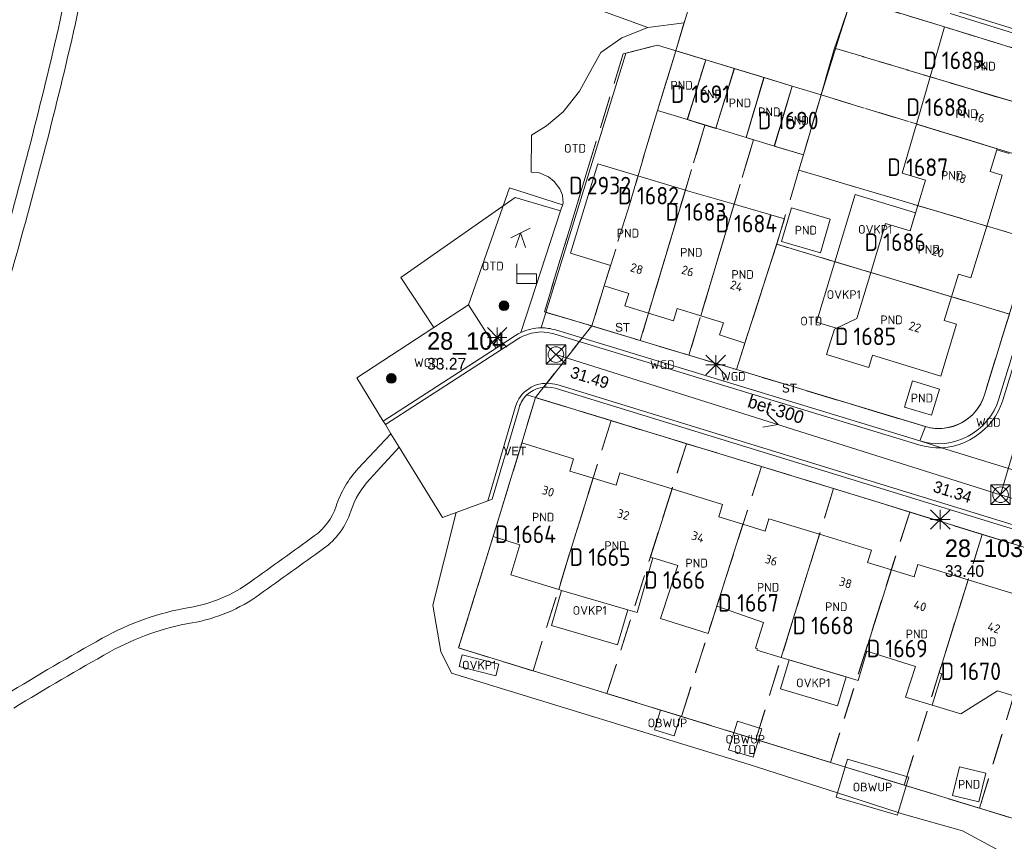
# Model space of a CAD drawing. Header units: metres. Extents: x 207644 to 210135, y 370459 to 373417.
# Tile 6 of 256: x 208017 to 208118, y 371506 to 371591. Entities that reach past the tile are written whole.
import ezdxf
from ezdxf.enums import TextEntityAlignment as Align

# ---------------------------------------------------------------- set-up
doc = ezdxf.new("R2010")
doc.units = ezdxf.units.M
doc.linetypes.add('HIDDEN2', pattern=[4.7625, 3.175, -1.5875])
for name, color, linetype in [('CON_BxH300x300mm', 7, 'Continuous'), ('CON_BxH400x400mm', 7, 'Continuous'), ('DMM_BxH300x300mm', 7, 'Continuous'), ('GB', 1, 'Continuous'), ('GB07', 1, 'Continuous'), ('GB11', 1, 'Continuous'), ('INV_BxH300x300mm', 7, 'Continuous'), ('KAD_perceelnummer', 212, 'Continuous'), ('KAD_sectie', 212, 'Continuous'), ('KAD_Vastgesteld_Perceel', 212, 'Continuous'), ('KO_INSPECTIE', 7, 'Continuous'), ('NAR', 7, 'Continuous'), ('NLV_inspectieput', 7, 'Continuous'), ('NNR_inspectieput', 7, 'Continuous'), ('NOD_inspectieput', 7, 'Continuous'), ('OBWUP', 7, 'Continuous'), ('OTD', 7, 'Continuous'), ('OVKP1', 7, 'Continuous'), ('PIJL', 7, 'Continuous'), ('PND', 7, 'Continuous'), ('WGD', 7, 'Continuous')]:
    doc.layers.add(name, color=color, linetype=linetype)
for name, color, linetype, lineweight in [('GIMGMV', 7, 'Continuous', 25), ('GMV', 7, 'Continuous', 25), ('GP1', 7, 'Continuous', 30), ('Q00_Overig_topografisch_object', 7, 'Continuous', 0), ('Q14_zitbank-NGDW', 3, 'Continuous', 0), ('Q21_lantaarnpaal', 1, 'Continuous', 0), ('Q26_boom', 72, 'Continuous', 0), ('Q28_rioolput', 153, 'Continuous', 0), ('Q34_speelwerktuig', 3, 'Continuous', 0)]:
    doc.layers.add(name, color=color, linetype=linetype, lineweight=lineweight)
doc.styles.add('ISO', font='isocpeur.ttf', dxfattribs={"height": 1})
doc.styles.add('ISOCP', font='ISOCP.shx', dxfattribs={"height": 1.8})

# ---------------------------------------------------------------- blocks, each defined once
blk = doc.blocks.new('ACMAP_ANN_TEMPLATE_Vastgesteld_Perceelnummer')
at = {"layer": 'KAD_perceelnummer', "style": 'ISOCP'}
blk.add_attdef('Perceelnummer', text='', height=1.8, dxfattribs=at).set_placement((0, 0), align=Align.MIDDLE)
at = {"layer": 'KAD_sectie', "style": 'ISOCP'}
blk.add_attdef('sectie', text='', height=1.8, dxfattribs=at).set_placement((-2.7, 0), align=Align.MIDDLE_RIGHT)
blk = doc.blocks.new('Q14')
blk.add_lwpolyline([(-0.983, 0.985), (-0.983, -1.014), (1.016, -1.014), (1.016, -0.015), (-0.983, -0.015)])
blk = doc.blocks.new('Q34')
for p, q in [((-1, -0.5), (1, 0.5)), ((-0.5, -1.5), (0, 0)), ((0, 0), (0.5, -1.5))]:
    blk.add_line(p, q)
blk = doc.blocks.new('Q26')
blk.add_hatch(color=256).paths.add_polyline_path([(-0.45, -0.01, 1), (0.55, -0.01, 1)])
blk.add_circle((0.05, -0.01), 0.5)
blk = doc.blocks.new('Q21')
for p, q in [((-1, 1), (0, 0)), ((-1, 0), (0, 0)), ((-1, -1), (0, 0)), ((0, 1), (0, 0)), ((0, 0), (1, 1)), ((0, 0), (1, 0)), ((0, 0), (0, -1)), ((0, 0), (1, -1))]:
    blk.add_line(p, q)
blk = doc.blocks.new('Q28')
at = {"linetype": 'Continuous'}
for p, q in [((-1, -1), (1, 1)), ((-1, 1), (1, -1))]:
    blk.add_line(p, q, dxfattribs=at)
blk.add_lwpolyline([(1, 1), (1, -1), (-1, -1), (-1, 1)], close=True)

msp = doc.modelspace()

# ---------------------------------------------------------------- linework, layer by layer
at = {"layer": 'CON_BxH300x300mm', "color": 253, "linetype": 'Continuous', "lineweight": 13}
for points in [[(208117.69, 371541.79), (208072.04, 371556.17)], [(208117.69, 371541.79), (208153.97, 371530.86)]]:
    msp.add_lwpolyline(points, dxfattribs=at)
at = {"layer": 'CON_BxH400x400mm', "color": 253, "linetype": 'Continuous', "lineweight": 13}
msp.add_lwpolyline([(208130.64, 371585.72), (208117.69, 371541.79)], dxfattribs=at)
at = {"layer": 'GB', "color": 253, "linetype": 'Continuous', "lineweight": 13}
for points in [[(208111.947, 371589.791), (208110.455, 371584.673)], [(208121.647, 371586.807), (208111.947, 371589.791)], [(208084.341, 371587.347), (208082.46, 371581.21)], [(208087.43, 371586.411), (208084.341, 371587.347)], [(208087.43, 371586.411), (208090.362, 371585.522)], [(208090.362, 371585.522), (208093.407, 371584.599)], [(208093.407, 371584.599), (208096.304, 371583.721)], [(208110.455, 371584.673), (208109.043, 371579.829)], [(208096.304, 371583.721), (208099.255, 371582.826)], [(208097.447, 371576.661), (208099.255, 371582.826)], [(208082.46, 371581.21), (208085.53, 371580.278)], [(208085.53, 371580.278), (208088.456, 371579.39)], [(208088.456, 371579.39), (208091.585, 371578.44)], [(208107.574, 371574.789), (208109.043, 371579.829)], [(208091.585, 371578.44), (208094.469, 371577.565)], [(208094.469, 371577.565), (208097.447, 371576.661)], [(208116.608, 371574.959), (208117.313, 371577.183)], [(208118.576, 371576.801), (208117.313, 371577.183)], [(208076.326, 371575.745), (208073.533, 371566.569)], [(208079.414, 371574.805), (208076.326, 371575.745)], [(208109.98, 371574.074), (208107.574, 371574.789)], [(208116.269, 371569.362), (208117.869, 371574.572)], [(208117.869, 371574.572), (208116.608, 371574.959)], [(208109.191, 371571.465), (208109.98, 371574.074)], [(208085.334, 371573.049), (208081.542, 371560.425)], [(208109.191, 371571.465), (208108.405, 371568.863)], [(208094.563, 371567.017), (208095.498, 371570.107)], [(208104.373, 371564.588), (208105.889, 371569.611)], [(208105.889, 371569.611), (208108.405, 371568.863)], [(208114.632, 371564.03), (208116.269, 371569.362)], [(208073.533, 371566.569), (208077.636, 371565.317)], [(208091.444, 371557.354), (208094.563, 371567.017)], [(208077.636, 371565.317), (208076.995, 371563.21)], [(208104.373, 371564.588), (208102.945, 371559.859)], [(208112.658, 371562.103), (208113.37, 371564.418)], [(208113.37, 371564.418), (208114.632, 371564.03)], [(208076.995, 371563.21), (208079.507, 371562.434)], [(208079.507, 371562.434), (208079.118, 371561.173)], [(208112.658, 371562.103), (208111.907, 371559.664)], [(208079.118, 371561.173), (208081.542, 371560.425)], [(208081.542, 371560.425), (208084.093, 371559.637)], [(208084.093, 371559.637), (208084.482, 371560.899)], [(208084.482, 371560.899), (208086.911, 371560.153)], [(208086.911, 371560.153), (208089.232, 371559.44)], [(208089.232, 371559.44), (208088.833, 371558.182)], [(208100.623, 371558.791), (208102.945, 371559.859)], [(208113.169, 371559.277), (208111.543, 371553.962)], [(208111.907, 371559.664), (208113.169, 371559.277)], [(208088.833, 371558.182), (208091.444, 371557.354)], [(208111.543, 371553.962), (208104.548, 371556.114)], [(208068.529, 371547.104), (208067.442, 371543.54)], [(208073.854, 371545.472), (208068.529, 371547.104)], [(208073.467, 371544.21), (208073.854, 371545.472)], [(208075.855, 371543.483), (208073.467, 371544.21)], [(208078.21, 371542.765), (208078.596, 371544.027)], [(208078.596, 371544.027), (208083.956, 371542.385)], [(208067.442, 371543.54), (208066.354, 371539.975)], [(208075.855, 371543.483), (208078.21, 371542.765)], [(208083.956, 371542.385), (208089.15, 371540.793)], [(208089.15, 371540.793), (208088.763, 371539.531)], [(208088.763, 371539.531), (208091.243, 371538.762)], [(208091.243, 371538.762), (208093.507, 371538.061)], [(208093.507, 371538.061), (208093.894, 371539.323)], [(208093.894, 371539.323), (208099.093, 371537.728)], [(208065.594, 371537.501), (208068.34, 371536.662)], [(208104.42, 371536.093), (208099.093, 371537.728)], [(208068.34, 371536.662), (208067.411, 371533.573)], [(208104.033, 371534.831), (208104.42, 371536.093)], [(208082.003, 371535.309), (208084.552, 371534.534)], [(208106.478, 371534.088), (208104.033, 371534.831)], [(208084.552, 371534.534), (208083.746, 371532.006)], [(208106.478, 371534.088), (208108.813, 371533.379)], [(208108.813, 371533.379), (208109.2, 371534.64)], [(208109.2, 371534.64), (208114.353, 371533.059)], [(208067.411, 371533.573), (208072.351, 371532.052)], [(208114.353, 371533.059), (208119.729, 371531.409)], [(208092.727, 371525.99), (208092.674, 371525.825)], [(208103.95, 371525.746), (208108.938, 371524.174)], [(208108.938, 371524.174), (208107.943, 371521.024)], [(208113.623, 371519.292), (208117.376, 371521.655)], [(208117.376, 371521.655), (208119.042, 371521.141)], [(208110.658, 371520.211), (208113.623, 371519.292)]]:
    msp.add_lwpolyline(points, dxfattribs=at)
at = {"layer": 'GB07', "color": 253, "linetype": 'Continuous', "lineweight": 13}
for points in [[(208087.43, 371586.411), (208085.53, 371580.278)], [(208090.362, 371585.522), (208088.456, 371579.39)], [(208093.407, 371584.599), (208091.585, 371578.44)], [(208110.455, 371584.673), (208118.832, 371582.159)], [(208094.469, 371577.565), (208096.304, 371583.721)], [(208117.346, 371577.288), (208109.043, 371579.829)], [(208117.313, 371577.183), (208117.346, 371577.288)], [(208086.911, 371560.153), (208090.339, 371571.599)], [(208109.191, 371571.465), (208116.269, 371569.362)], [(208112.658, 371562.103), (208104.373, 371564.588)], [(208075.855, 371543.483), (208073.247, 371535.163)], [(208081.731, 371535.392), (208083.956, 371542.385)], [(208088.549, 371530.343), (208091.243, 371538.762)], [(208099.093, 371537.728), (208095.169, 371525.084)], [(208082.003, 371535.309), (208081.731, 371535.392)], [(208103.845, 371525.779), (208106.478, 371534.088)], [(208111.376, 371523.506), (208114.353, 371533.059)], [(208103.95, 371525.746), (208103.845, 371525.779)], [(208111.67, 371523.415), (208111.376, 371523.506)]]:
    msp.add_lwpolyline(points, dxfattribs=at)
at = {"layer": 'GB11', "color": 253, "linetype": 'Continuous', "lineweight": 13}
for points in [[(208085.334, 371573.049), (208079.414, 371574.805)], [(208085.334, 371573.049), (208085.542, 371572.987)], [(208085.542, 371572.987), (208090.339, 371571.599)], [(208095.498, 371570.107), (208090.339, 371571.599)], [(208096.214, 371571.237), (208095.205, 371567.791)], [(208100.194, 371570.072), (208096.214, 371571.237)], [(208099.185, 371566.626), (208100.194, 371570.072)], [(208095.205, 371567.791), (208099.185, 371566.626)], [(208099.82, 371556.182), (208100.623, 371558.791)], [(208104.158, 371554.848), (208099.82, 371556.182)], [(208104.548, 371556.114), (208104.158, 371554.848)], [(208108.635, 371553.479), (208107.815, 371550.791)], [(208111.42, 371552.63), (208108.635, 371553.479)], [(208110.6, 371549.942), (208111.42, 371552.63)], [(208107.815, 371550.791), (208110.6, 371549.942)], [(208066.354, 371539.975), (208065.594, 371537.501)], [(208073.247, 371535.163), (208072.351, 371532.052)], [(208080.365, 371529.716), (208082.003, 371535.309)], [(208072.351, 371532.052), (208072.62, 371531.974)], [(208072.62, 371531.974), (208079.411, 371529.994)], [(208083.746, 371532.006), (208082.766, 371529.09)], [(208079.411, 371529.994), (208080.365, 371529.716)], [(208087.673, 371527.563), (208088.549, 371530.343)], [(208088.549, 371530.343), (208093.359, 371528.679)], [(208082.766, 371529.09), (208087.673, 371527.563)], [(208093.359, 371528.679), (208092.543, 371526.047)], [(208092.543, 371526.047), (208092.727, 371525.99)], [(208092.674, 371525.825), (208095.169, 371525.084)], [(208103.95, 371525.746), (208103.081, 371522.734)], [(208103.081, 371522.734), (208095.169, 371525.084)], [(208110.658, 371520.211), (208111.67, 371523.415)], [(208107.943, 371521.024), (208110.658, 371520.211)], [(208113.48, 371513.865), (208112.757, 371510.939)], [(208116.165, 371513.201), (208113.48, 371513.865)], [(208115.442, 371510.275), (208116.165, 371513.201)], [(208112.757, 371510.939), (208115.442, 371510.275)]]:
    msp.add_lwpolyline(points, dxfattribs=at)
at = {"layer": 'GIMGMV', "color": 253, "linetype": 'Continuous', "lineweight": 13}
for points in [[(208082.774, 371519.689), (208082.155, 371517.674)], [(208084.81, 371519.063), (208082.774, 371519.689)], [(208084.192, 371517.049), (208084.81, 371519.063)], [(208090.662, 371518.556), (208089.761, 371515.62)], [(208093.194, 371517.779), (208090.662, 371518.556)], [(208082.155, 371517.674), (208084.192, 371517.049)], [(208092.293, 371514.844), (208093.194, 371517.779)], [(208089.761, 371515.62), (208092.293, 371514.844)], [(208100.942, 371511.193), (208101.958, 371514.661)], [(208101.958, 371514.661), (208108.256, 371512.817)], [(208108.256, 371512.817), (208107.191, 371509.176)], [(208100.942, 371511.193), (208100.816, 371510.762)], [(208100.816, 371510.762), (208107.115, 371508.918)], [(208107.115, 371508.918), (208107.191, 371509.176)]]:
    msp.add_lwpolyline(points, dxfattribs=at)
at = {"layer": 'GMV', "color": 253, "linetype": 'Continuous', "lineweight": 13}
for points in [[(208024.666, 371615.241, -0.040634), (208020.564, 371587.972)], [(208026.262, 371615.132, -0.0406114), (208022.122, 371587.607)], [(208020.564, 371587.972, -0.013206), (208014.065, 371563.227)], [(208022.122, 371587.607, -0.0131821), (208015.601, 371562.78)], [(208070.519, 371558.912, 0.1110258), (208068.43, 371558.432)], [(208071.978, 371558.7, 0.0752982), (208070.519, 371558.912)], [(208069.047, 371552.027, 0.1323435), (208068.25, 371550.722)], [(208069.047, 371552.027, -0.271215), (208071.952, 371552.711)], [(208109.982, 371548.779, 0.4098936), (208116.025, 371552.036)], [(208109.387, 371547.308, 0.41291), (208117.527, 371551.633)], [(208051.742, 371544.475, 0.10783), (208049.464, 371540.602)], [(208052.916, 371543.388, 0.1077607), (208050.984, 371540.104)], [(208049.464, 371540.602, -0.1592458), (208047.229, 371537.556)], [(208050.984, 371540.104, -0.1595852), (208048.16, 371536.255)], [(208047.229, 371537.556, 0.0006199), (208040.68, 371532.85)], [(208048.16, 371536.255, 0.000721), (208041.615, 371531.552)], [(208040.68, 371532.85, -0.1139588), (208034.406, 371530.217)], [(208041.615, 371531.552, -0.1140158), (208034.677, 371528.641)], [(208034.406, 371530.217, 0.0847814), (208025.457, 371527.058)], [(208034.677, 371528.641, 0.0847239), (208026.236, 371525.66)], [(208025.457, 371527.058, 0.0107903), (208015.528, 371521.241)], [(208026.236, 371525.66, 0.0107354), (208016.366, 371519.878)]]:
    msp.add_lwpolyline(points, format="xyb", dxfattribs=at)
for points in [[(208086.494, 371594.493), (208085.205, 371590.214)], [(208072.523, 371593.03), (208081.483, 371589.751)], [(208103.544, 371592.355), (208111.947, 371589.791)], [(208100.809, 371587.794), (208101.956, 371591.461)], [(208123.737, 371588.132), (208112.608, 371591.587)], [(208123.632, 371587.725), (208112.503, 371591.18)], [(208081.483, 371589.751), (208078.796, 371588.677)], [(208081.483, 371589.751), (208085.205, 371590.214)], [(208084.341, 371587.347), (208085.205, 371590.214)], [(208078.796, 371588.677), (208076.632, 371587.168)], [(208082.469, 371587.927), (208079.213, 371587.105)], [(208084.341, 371587.347), (208082.469, 371587.927)], [(208099.255, 371582.826), (208100.809, 371587.794)], [(208076.632, 371587.168), (208075.433, 371585.003)], [(208079.171, 371586.968), (208075.891, 371576.333)], [(208079.213, 371587.105), (208079.171, 371586.968)], [(208075.433, 371585.003), (208074.454, 371583.216)], [(208074.454, 371583.216), (208072.778, 371581.09)], [(208116.025, 371552.036), (208125.342, 371582.26)], [(208117.527, 371551.633), (208126.776, 371581.704)], [(208117.928, 371551.509), (208127.167, 371581.548)], [(208072.778, 371581.09), (208071.077, 371579.657)], [(208071.077, 371579.657), (208069.513, 371578.669)], [(208069.513, 371578.669), (208069.503, 371574.878)], [(208075.891, 371576.333), (208071.004, 371560.485)], [(208069.503, 371574.878), (208070.262, 371574.869)], [(208070.262, 371574.869), (208071.28, 371574.427)], [(208071.28, 371574.427), (208071.852, 371573.942)], [(208071.852, 371573.942), (208072.421, 371573.192)], [(208072.421, 371573.192), (208072.71, 371572.528)], [(208056.109, 371564.063), (208067.859, 371572.281)], [(208067.859, 371572.281), (208072.503, 371570.912)], [(208072.71, 371572.528), (208072.766, 371571.719)], [(208072.766, 371571.719), (208072.503, 371570.912)], [(208068.43, 371558.432), (208072.503, 371570.912)], [(208059.507, 371558.959), (208056.109, 371564.063)], [(208059.507, 371558.959), (208063.048, 371561.27)], [(208063.048, 371561.27), (208065.895, 371556.84)], [(208071.004, 371560.485), (208070.519, 371558.912)], [(208073.388, 371559.808), (208071.004, 371560.485)], [(208090.902, 371554.529), (208073.388, 371559.808)], [(208059.507, 371558.959), (208051.585, 371553.79)], [(208065.895, 371556.84), (208067.883, 371558.126)], [(208067.883, 371558.126), (208068.152, 371558.288)], [(208068.152, 371558.288), (208068.43, 371558.432)], [(208068.364, 371557.925), (208068.642, 371558.069)], [(208068.642, 371558.069), (208069.539, 371558.379)], [(208069.539, 371558.379), (208070.481, 371558.494)], [(208070.481, 371558.494), (208071.157, 371558.452)], [(208071.157, 371558.452), (208071.818, 371558.311)], [(208071.818, 371558.311), (208109.287, 371546.901)], [(208109.387, 371547.308), (208071.978, 371558.7)], [(208054.522, 371548.984), (208068.095, 371557.763)], [(208068.095, 371557.763), (208068.364, 371557.925)], [(208054.302, 371549.341), (208065.895, 371556.84)], [(208109.982, 371548.779), (208090.902, 371554.529)], [(208051.585, 371553.79), (208054.302, 371549.341)], [(208069.496, 371552.821), (208069.761, 371552.949)], [(208069.761, 371552.949), (208070.036, 371553.054)], [(208070.036, 371553.054), (208070.319, 371553.134)], [(208070.319, 371553.134), (208070.609, 371553.189)], [(208070.609, 371553.189), (208070.901, 371553.218)], [(208070.901, 371553.218), (208071.196, 371553.221)], [(208071.196, 371553.221), (208071.489, 371553.198)], [(208071.489, 371553.198), (208072.133, 371553.09)], [(208072.133, 371553.09), (208199.998, 371513.783)], [(208068.399, 371551.867), (208068.582, 371552.094)], [(208068.582, 371552.094), (208068.784, 371552.303)], [(208068.784, 371552.303), (208069.006, 371552.496)], [(208069.006, 371552.496), (208069.244, 371552.669)], [(208069.947, 371551.752), (208069.047, 371552.027)], [(208069.244, 371552.669), (208069.496, 371552.821)], [(208071.952, 371552.711), (208199.868, 371513.388)], [(208067.887, 371550.837), (208067.978, 371551.105)], [(208067.978, 371551.105), (208068.096, 371551.371)], [(208068.096, 371551.371), (208068.237, 371551.626)], [(208068.237, 371551.626), (208068.399, 371551.867)], [(208068.529, 371547.104), (208069.947, 371551.752)], [(208103.531, 371541.499), (208069.947, 371551.752)], [(208117.473, 371550.39), (208117.725, 371550.94)], [(208117.725, 371550.94), (208117.928, 371551.509)], [(208065.036, 371541.161), (208067.887, 371550.837)], [(208068.25, 371550.722), (208065.482, 371541.326)], [(208116.831, 371549.366), (208117.174, 371549.864)], [(208117.174, 371549.864), (208117.473, 371550.39)], [(208054.302, 371549.341), (208054.522, 371548.984)], [(208055.096, 371548.052), (208054.522, 371548.984)], [(208116.021, 371548.469), (208116.445, 371548.9)], [(208116.445, 371548.9), (208116.831, 371549.366)], [(208055.096, 371548.052), (208051.742, 371544.475)], [(208055.95, 371546.665), (208055.096, 371548.052)], [(208109.982, 371548.779), (208109.387, 371547.308)], [(208115.052, 371547.717), (208115.575, 371548.089)], [(208115.575, 371548.089), (208116.021, 371548.469)], [(208109.287, 371546.901), (208109.851, 371546.756)], [(208109.387, 371547.308), (208111.628, 371546.616)], [(208112.852, 371546.785), (208113.434, 371546.947)], [(208113.434, 371546.947), (208114.001, 371547.159)], [(208114.001, 371547.159), (208114.547, 371547.419)], [(208114.547, 371547.419), (208115.052, 371547.717)], [(208055.95, 371546.665), (208052.916, 371543.388)], [(208060.399, 371539.441), (208055.95, 371546.665)], [(208109.851, 371546.756), (208110.447, 371546.657)], [(208110.447, 371546.657), (208111.05, 371546.61)], [(208111.05, 371546.61), (208111.628, 371546.616)], [(208111.628, 371546.616), (208125.173, 371542.431)], [(208111.628, 371546.616), (208111.655, 371546.616)], [(208111.655, 371546.616), (208112.257, 371546.675)], [(208112.257, 371546.675), (208112.852, 371546.785)], [(208065.036, 371541.161), (208061.798, 371539.96)], [(208065.482, 371541.326), (208065.036, 371541.161)], [(208201.509, 371511.351), (208103.531, 371541.499)], [(208061.798, 371539.96), (208059.414, 371530.453)], [(208061.798, 371539.96), (208060.399, 371539.441)], [(208065.594, 371537.501), (208062.043, 371526.063)], [(208059.414, 371530.453), (208060.219, 371525.713)], [(208060.219, 371525.713), (208061.301, 371523.494)], [(208062.043, 371526.063), (208069.686, 371523.716)], [(208069.686, 371523.716), (208100.214, 371514.323)], [(208061.301, 371523.494), (208091.891, 371514.115)], [(208091.891, 371514.115), (208100.942, 371511.193)], [(208100.214, 371514.323), (208123.471, 371507.204)], [(208100.942, 371511.193), (208107.191, 371509.176)], [(208107.572, 371509.053), (208107.191, 371509.176)], [(208113.771, 371507.293), (208107.572, 371509.053)], [(208119.861, 371504.013), (208113.771, 371507.293)]]:
    msp.add_lwpolyline(points, dxfattribs=at)
at = {"layer": 'GP1', "color": 253, "linetype": 'Continuous', "lineweight": 13}
for points in [[(208102.757, 371572.585), (208100.677, 371565.697)], [(208108.963, 371570.711), (208102.757, 371572.585)], [(208108.405, 371568.863), (208108.963, 371570.711)], [(208098.806, 371559.498), (208100.677, 371565.697)], [(208104.373, 371564.588), (208100.677, 371565.697)], [(208100.831, 371558.887), (208098.806, 371559.498)], [(208102.945, 371559.859), (208100.831, 371558.887)], [(208079.411, 371529.994), (208078.356, 371526.374), (208071.565, 371528.354), (208072.62, 371531.974)], [(208065.871, 371523.194), (208062.112, 371524.154), (208062.418, 371525.354), (208066.178, 371524.394), (208065.871, 371523.194)], [(208095.986, 371524.841), (208095.099, 371521.855)], [(208101.819, 371523.109), (208095.986, 371524.841)], [(208100.932, 371520.123), (208101.819, 371523.109)], [(208095.099, 371521.855), (208100.932, 371520.123)]]:
    msp.add_lwpolyline(points, dxfattribs=at)
at = {"layer": 'KAD_Vastgesteld_Perceel', "color": 253, "linetype": 'HIDDEN2', "lineweight": 13}
for points in [[(208086.429, 371594.513), (208084.341, 371587.347), (208082.469, 371587.927), (208078.932, 371587.034), (208075.255, 371575.026), (208070.852, 371560.573), (208075.712, 371559.108), (208069.947, 371551.752), (208066.354, 371539.975), (208062.043, 371526.063), (208069.686, 371523.716), (208077.276, 371521.388), (208084.931, 371519.037), (208092.563, 371516.685), (208100.214, 371514.323), (208107.789, 371511.99), (208115.519, 371509.622), (208123.045, 371507.326)], [(208101.984, 371591.477), (208100.629, 371587.621), (208099.255, 371582.826), (208096.304, 371583.721), (208093.383, 371584.594), (208090.341, 371585.528), (208087.415, 371586.414), (208084.341, 371587.347), (208086.429, 371594.513)], [(208121.647, 371586.807), (208111.947, 371589.791), (208103.544, 371592.355)], [(208123.398, 371535.386), (208115.806, 371537.722), (208108.356, 371540.014), (208103.531, 371541.499), (208100.548, 371542.416), (208093.141, 371544.693), (208085.433, 371547.028), (208077.698, 371549.389), (208069.947, 371551.752), (208075.712, 371559.108), (208075.712, 371559.108), (208080.695, 371557.606), (208085.697, 371556.098), (208090.567, 371554.63), (208109.937, 371548.792), (208110.51, 371548.656), (208111.095, 371548.591), (208111.683, 371548.595), (208112.267, 371548.671), (208112.837, 371548.816), (208113.386, 371549.028), (208113.905, 371549.305), (208114.388, 371549.642), (208114.826, 371550.035), (208115.214, 371550.477), (208115.547, 371550.963), (208115.818, 371551.485), (208116.025, 371552.036), (208118.589, 371560.324)]]:
    msp.add_lwpolyline(points, dxfattribs=at)
for points in [[(208125.342, 371582.26), (208124.762, 371580.379), (208100.629, 371587.621), (208101.984, 371591.477), (208103.544, 371592.355), (208111.947, 371589.791), (208121.647, 371586.807), (208123.214, 371586.254), (208123.645, 371586.097), (208124.049, 371585.878), (208124.417, 371585.603), (208124.74, 371585.278), (208125.013, 371584.909), (208125.229, 371584.503), (208125.383, 371584.071), (208125.473, 371583.621), (208125.496, 371583.163), (208125.452, 371582.706), (208125.342, 371582.26)], [(208082.469, 371587.927), (208084.341, 371587.347), (208082.46, 371581.21), (208079.581, 371571.55), (208076.999, 371563.214), (208075.712, 371559.108), (208070.852, 371560.573), (208075.255, 371575.026), (208078.932, 371587.034), (208082.469, 371587.927)], [(208087.34, 371579.723), (208080.695, 371557.606), (208075.712, 371559.108), (208076.999, 371563.214), (208079.581, 371571.55), (208082.46, 371581.21), (208084.341, 371587.347), (208087.415, 371586.414), (208085.521, 371580.277), (208087.34, 371579.723)], [(208124.762, 371580.379), (208123.258, 371575.499), (208118.61, 371576.916), (208117.358, 371577.284), (208099.255, 371582.826), (208100.629, 371587.621), (208124.762, 371580.379)], [(208087.415, 371586.414), (208090.341, 371585.528), (208088.454, 371579.384), (208087.34, 371579.723), (208085.521, 371580.277), (208087.415, 371586.414)], [(208090.341, 371585.528), (208093.383, 371584.594), (208091.583, 371578.432), (208092.319, 371578.209), (208085.697, 371556.098), (208080.695, 371557.606), (208087.34, 371579.723), (208088.454, 371579.384), (208090.341, 371585.528)], [(208096.98, 371575.093), (208094.705, 371567.488), (208090.567, 371554.63), (208085.697, 371556.098), (208092.319, 371578.209), (208091.583, 371578.432), (208093.383, 371584.594), (208096.304, 371583.721), (208094.44, 371577.568), (208097.447, 371576.661), (208096.98, 371575.093)], [(208097.447, 371576.661), (208094.44, 371577.568), (208096.304, 371583.721), (208099.255, 371582.826), (208097.447, 371576.661)], [(208123.258, 371575.499), (208120.955, 371567.969), (208096.98, 371575.093), (208097.447, 371576.661), (208099.255, 371582.826), (208117.358, 371577.284), (208118.61, 371576.916), (208123.258, 371575.499)], [(208120.955, 371567.969), (208118.589, 371560.324), (208094.705, 371567.488), (208096.98, 371575.093), (208120.955, 371567.969)], [(208118.589, 371560.324), (208116.025, 371552.036), (208115.818, 371551.485), (208115.547, 371550.963), (208115.214, 371550.477), (208114.826, 371550.035), (208114.388, 371549.642), (208113.905, 371549.305), (208113.386, 371549.028), (208112.837, 371548.816), (208112.267, 371548.671), (208111.683, 371548.595), (208111.095, 371548.591), (208110.51, 371548.656), (208109.937, 371548.792), (208090.567, 371554.63), (208094.705, 371567.488), (208118.589, 371560.324)], [(208077.698, 371549.389), (208069.686, 371523.716), (208062.043, 371526.063), (208066.354, 371539.975), (208069.947, 371551.752), (208077.698, 371549.389)], [(208077.698, 371549.389), (208085.433, 371547.028), (208077.276, 371521.388), (208069.686, 371523.716), (208077.698, 371549.389)], [(208085.433, 371547.028), (208093.141, 371544.693), (208084.931, 371519.037), (208077.276, 371521.388), (208085.433, 371547.028)], [(208093.141, 371544.693), (208100.548, 371542.416), (208092.563, 371516.685), (208084.931, 371519.037), (208093.141, 371544.693)], [(208092.563, 371516.685), (208100.548, 371542.416), (208103.531, 371541.499), (208108.356, 371540.014), (208100.214, 371514.323), (208092.563, 371516.685)], [(208108.356, 371540.014), (208115.806, 371537.722), (208107.789, 371511.99), (208100.214, 371514.323), (208108.356, 371540.014)], [(208115.806, 371537.722), (208123.398, 371535.386), (208115.519, 371509.622), (208107.789, 371511.99), (208115.806, 371537.722)], [(208123.398, 371535.386), (208131.168, 371532.995), (208123.045, 371507.326), (208115.519, 371509.622), (208123.398, 371535.386)]]:
    msp.add_lwpolyline(points, close=True, dxfattribs=at)
at = {"layer": 'NOD_inspectieput', "color": 253, "lineweight": 13}
for centre in [(208072.04, 371556.17), (208117.69, 371541.79)]:
    msp.add_circle(centre, 0.8, dxfattribs=at)
at = {"layer": 'PIJL', "color": 253, "lineweight": 13}
msp.add_lwpolyline([(208093.71, 371550.1), (208094.86, 371548.98), (208093.28, 371548.73)], dxfattribs=at)
at = {"layer": 'Q00_Overig_topografisch_object', "color": 253}
msp.add_lwpolyline([(208072.712, 371571.553), (208067.277, 371573.286), (208063.048, 371561.27)], dxfattribs=at)

# ---------------------------------------------------------------- block references
at = {"layer": 'KAD_Vastgesteld_Perceel', "color": 253, "linetype": 'HIDDEN2', "lineweight": 13}
ref = msp.add_blockref('ACMAP_ANN_TEMPLATE_Vastgesteld_Perceelnummer', (208113.851, 371586.367), dxfattribs=at)
ref.add_attrib('Perceelnummer', '1689', dxfattribs={"layer": 'KAD_perceelnummer', "lineweight": 13, "height": 1.8, "style": 'ISOCP'}).set_placement((208113.851, 371586.367), align=Align.MIDDLE)
ref.add_attrib('sectie', 'D', dxfattribs={"layer": 'KAD_sectie', "lineweight": 13, "height": 1.8, "style": 'ISOCP'}).set_placement((208111.151, 371586.367), align=Align.MIDDLE_RIGHT)
ref = msp.add_blockref('ACMAP_ANN_TEMPLATE_Vastgesteld_Perceelnummer', (208087.932, 371582.899), dxfattribs=at)
ref.add_attrib('Perceelnummer', '1691', dxfattribs={"layer": 'KAD_perceelnummer', "lineweight": 13, "height": 1.8, "style": 'ISOCP'}).set_placement((208087.932, 371582.899), align=Align.MIDDLE)
ref.add_attrib('sectie', 'D', dxfattribs={"layer": 'KAD_sectie', "lineweight": 13, "height": 1.8, "style": 'ISOCP'}).set_placement((208085.232, 371582.899), align=Align.MIDDLE_RIGHT)
ref = msp.add_blockref('ACMAP_ANN_TEMPLATE_Vastgesteld_Perceelnummer', (208112.108, 371581.56), dxfattribs=at)
ref.add_attrib('Perceelnummer', '1688', dxfattribs={"layer": 'KAD_perceelnummer', "lineweight": 13, "height": 1.8, "style": 'ISOCP'}).set_placement((208112.108, 371581.56), align=Align.MIDDLE)
ref.add_attrib('sectie', 'D', dxfattribs={"layer": 'KAD_sectie', "lineweight": 13, "height": 1.8, "style": 'ISOCP'}).set_placement((208109.408, 371581.56), align=Align.MIDDLE_RIGHT)
ref = msp.add_blockref('ACMAP_ANN_TEMPLATE_Vastgesteld_Perceelnummer', (208096.858, 371580.191), dxfattribs=at)
ref.add_attrib('Perceelnummer', '1690', dxfattribs={"layer": 'KAD_perceelnummer', "lineweight": 13, "height": 1.8, "style": 'ISOCP'}).set_placement((208096.858, 371580.191), align=Align.MIDDLE)
ref.add_attrib('sectie', 'D', dxfattribs={"layer": 'KAD_sectie', "lineweight": 13, "height": 1.8, "style": 'ISOCP'}).set_placement((208094.158, 371580.191), align=Align.MIDDLE_RIGHT)
ref = msp.add_blockref('ACMAP_ANN_TEMPLATE_Vastgesteld_Perceelnummer', (208110.149, 371575.398), dxfattribs=at)
ref.add_attrib('Perceelnummer', '1687', dxfattribs={"layer": 'KAD_perceelnummer', "lineweight": 13, "height": 1.8, "style": 'ISOCP'}).set_placement((208110.149, 371575.398), align=Align.MIDDLE)
ref.add_attrib('sectie', 'D', dxfattribs={"layer": 'KAD_sectie', "lineweight": 13, "height": 1.8, "style": 'ISOCP'}).set_placement((208107.449, 371575.398), align=Align.MIDDLE_RIGHT)
ref = msp.add_blockref('ACMAP_ANN_TEMPLATE_Vastgesteld_Perceelnummer', (208077.481, 371573.518), dxfattribs=at)
ref.add_attrib('Perceelnummer', '2932', dxfattribs={"layer": 'KAD_perceelnummer', "lineweight": 13, "height": 1.8, "style": 'ISOCP'}).set_placement((208077.481, 371573.518), align=Align.MIDDLE)
ref.add_attrib('sectie', 'D', dxfattribs={"layer": 'KAD_sectie', "lineweight": 13, "height": 1.8, "style": 'ISOCP'}).set_placement((208074.781, 371573.518), align=Align.MIDDLE_RIGHT)
ref = msp.add_blockref('ACMAP_ANN_TEMPLATE_Vastgesteld_Perceelnummer', (208082.51, 371572.477), dxfattribs=at)
ref.add_attrib('Perceelnummer', '1682', dxfattribs={"layer": 'KAD_perceelnummer', "lineweight": 13, "height": 1.8, "style": 'ISOCP'}).set_placement((208082.51, 371572.477), align=Align.MIDDLE)
ref.add_attrib('sectie', 'D', dxfattribs={"layer": 'KAD_sectie', "lineweight": 13, "height": 1.8, "style": 'ISOCP'}).set_placement((208079.81, 371572.477), align=Align.MIDDLE_RIGHT)
ref = msp.add_blockref('ACMAP_ANN_TEMPLATE_Vastgesteld_Perceelnummer', (208087.383, 371570.813), dxfattribs=at)
ref.add_attrib('Perceelnummer', '1683', dxfattribs={"layer": 'KAD_perceelnummer', "lineweight": 13, "height": 1.8, "style": 'ISOCP'}).set_placement((208087.383, 371570.813), align=Align.MIDDLE)
ref.add_attrib('sectie', 'D', dxfattribs={"layer": 'KAD_sectie', "lineweight": 13, "height": 1.8, "style": 'ISOCP'}).set_placement((208084.683, 371570.813), align=Align.MIDDLE_RIGHT)
ref = msp.add_blockref('ACMAP_ANN_TEMPLATE_Vastgesteld_Perceelnummer', (208092.542, 371569.612), dxfattribs=at)
ref.add_attrib('Perceelnummer', '1684', dxfattribs={"layer": 'KAD_perceelnummer', "lineweight": 13, "height": 1.8, "style": 'ISOCP'}).set_placement((208092.542, 371569.612), align=Align.MIDDLE)
ref.add_attrib('sectie', 'D', dxfattribs={"layer": 'KAD_sectie', "lineweight": 13, "height": 1.8, "style": 'ISOCP'}).set_placement((208089.842, 371569.612), align=Align.MIDDLE_RIGHT)
ref = msp.add_blockref('ACMAP_ANN_TEMPLATE_Vastgesteld_Perceelnummer', (208107.823, 371567.709), dxfattribs=at)
ref.add_attrib('Perceelnummer', '1686', dxfattribs={"layer": 'KAD_perceelnummer', "lineweight": 13, "height": 1.8, "style": 'ISOCP'}).set_placement((208107.823, 371567.709), align=Align.MIDDLE)
ref.add_attrib('sectie', 'D', dxfattribs={"layer": 'KAD_sectie', "lineweight": 13, "height": 1.8, "style": 'ISOCP'}).set_placement((208105.123, 371567.709), align=Align.MIDDLE_RIGHT)
ref = msp.add_blockref('ACMAP_ANN_TEMPLATE_Vastgesteld_Perceelnummer', (208104.773, 371558.039), dxfattribs=at)
ref.add_attrib('Perceelnummer', '1685', dxfattribs={"layer": 'KAD_perceelnummer', "lineweight": 13, "height": 1.8, "style": 'ISOCP'}).set_placement((208104.773, 371558.039), align=Align.MIDDLE)
ref.add_attrib('sectie', 'D', dxfattribs={"layer": 'KAD_sectie', "lineweight": 13, "height": 1.8, "style": 'ISOCP'}).set_placement((208102.073, 371558.039), align=Align.MIDDLE_RIGHT)
ref = msp.add_blockref('ACMAP_ANN_TEMPLATE_Vastgesteld_Perceelnummer', (208069.86, 371537.734), dxfattribs=at)
ref.add_attrib('Perceelnummer', '1664', dxfattribs={"layer": 'KAD_perceelnummer', "lineweight": 13, "height": 1.8, "style": 'ISOCP'}).set_placement((208069.86, 371537.734), align=Align.MIDDLE)
ref.add_attrib('sectie', 'D', dxfattribs={"layer": 'KAD_sectie', "lineweight": 13, "height": 1.8, "style": 'ISOCP'}).set_placement((208067.16, 371537.734), align=Align.MIDDLE_RIGHT)
ref = msp.add_blockref('ACMAP_ANN_TEMPLATE_Vastgesteld_Perceelnummer', (208077.529, 371535.389), dxfattribs=at)
ref.add_attrib('Perceelnummer', '1665', dxfattribs={"layer": 'KAD_perceelnummer', "lineweight": 13, "height": 1.8, "style": 'ISOCP'}).set_placement((208077.529, 371535.389), align=Align.MIDDLE)
ref.add_attrib('sectie', 'D', dxfattribs={"layer": 'KAD_sectie', "lineweight": 13, "height": 1.8, "style": 'ISOCP'}).set_placement((208074.829, 371535.389), align=Align.MIDDLE_RIGHT)
ref = msp.add_blockref('ACMAP_ANN_TEMPLATE_Vastgesteld_Perceelnummer', (208085.195, 371533.033), dxfattribs=at)
ref.add_attrib('Perceelnummer', '1666', dxfattribs={"layer": 'KAD_perceelnummer', "lineweight": 13, "height": 1.8, "style": 'ISOCP'}).set_placement((208085.195, 371533.033), align=Align.MIDDLE)
ref.add_attrib('sectie', 'D', dxfattribs={"layer": 'KAD_sectie', "lineweight": 13, "height": 1.8, "style": 'ISOCP'}).set_placement((208082.495, 371533.033), align=Align.MIDDLE_RIGHT)
ref = msp.add_blockref('ACMAP_ANN_TEMPLATE_Vastgesteld_Perceelnummer', (208092.784, 371530.689), dxfattribs=at)
ref.add_attrib('Perceelnummer', '1667', dxfattribs={"layer": 'KAD_perceelnummer', "lineweight": 13, "height": 1.8, "style": 'ISOCP'}).set_placement((208092.784, 371530.689), align=Align.MIDDLE)
ref.add_attrib('sectie', 'D', dxfattribs={"layer": 'KAD_sectie', "lineweight": 13, "height": 1.8, "style": 'ISOCP'}).set_placement((208090.084, 371530.689), align=Align.MIDDLE_RIGHT)
ref = msp.add_blockref('ACMAP_ANN_TEMPLATE_Vastgesteld_Perceelnummer', (208100.427, 371528.37), dxfattribs=at)
ref.add_attrib('Perceelnummer', '1668', dxfattribs={"layer": 'KAD_perceelnummer', "lineweight": 13, "height": 1.8, "style": 'ISOCP'}).set_placement((208100.427, 371528.37), align=Align.MIDDLE)
ref.add_attrib('sectie', 'D', dxfattribs={"layer": 'KAD_sectie', "lineweight": 13, "height": 1.8, "style": 'ISOCP'}).set_placement((208097.727, 371528.37), align=Align.MIDDLE_RIGHT)
ref = msp.add_blockref('ACMAP_ANN_TEMPLATE_Vastgesteld_Perceelnummer', (208108.035, 371526.002), dxfattribs=at)
ref.add_attrib('Perceelnummer', '1669', dxfattribs={"layer": 'KAD_perceelnummer', "lineweight": 13, "height": 1.8, "style": 'ISOCP'}).set_placement((208108.035, 371526.002), align=Align.MIDDLE)
ref.add_attrib('sectie', 'D', dxfattribs={"layer": 'KAD_sectie', "lineweight": 13, "height": 1.8, "style": 'ISOCP'}).set_placement((208105.335, 371526.002), align=Align.MIDDLE_RIGHT)
ref = msp.add_blockref('ACMAP_ANN_TEMPLATE_Vastgesteld_Perceelnummer', (208115.622, 371523.672), dxfattribs=at)
ref.add_attrib('Perceelnummer', '1670', dxfattribs={"layer": 'KAD_perceelnummer', "lineweight": 13, "height": 1.8, "style": 'ISOCP'}).set_placement((208115.622, 371523.672), align=Align.MIDDLE)
ref.add_attrib('sectie', 'D', dxfattribs={"layer": 'KAD_sectie', "lineweight": 13, "height": 1.8, "style": 'ISOCP'}).set_placement((208112.922, 371523.672), align=Align.MIDDLE_RIGHT)
at = {"layer": 'Q14_zitbank-NGDW', "color": 253}
msp.add_blockref('Q14', (208069.018, 371564.483), dxfattribs=at)
at = {"layer": 'Q21_lantaarnpaal', "color": 253}
for p in [(208065.999, 371557.936), (208088.44, 371555.107), (208111.502, 371539.244)]:
    msp.add_blockref('Q21', p, dxfattribs=at)
at = {"layer": 'Q26_boom', "color": 253}
for p in [(208066.652, 371561.188), (208055.077, 371553.731)]:
    msp.add_blockref('Q26', p, dxfattribs=at)
at = {"layer": 'Q28_rioolput', "color": 253}
for p in [(208072.04, 371556.17), (208117.689, 371541.794)]:
    msp.add_blockref('Q28', p, dxfattribs=at)
at = {"layer": 'Q34_speelwerktuig', "color": 253}
msp.add_blockref('Q34', (208068.402, 371568.653), dxfattribs=at)

# ---------------------------------------------------------------- texts
at = {"layer": 'DMM_BxH300x300mm', "color": 253, "lineweight": 13}
msp.add_text('bet-300', height=1.3, rotation=342.52, dxfattribs=at).set_placement((208091.62, 371550.81))
at = {"layer": 'INV_BxH300x300mm', "color": 253, "lineweight": 13}
for s, p in [('31.49', (208073.41, 371553.85)), ('31.34', (208110.66, 371542.12))]:
    msp.add_text(s, height=1.2, rotation=342.52, dxfattribs=at).set_placement(p)
at = {"layer": 'KO_INSPECTIE', "color": 253, "lineweight": 13}
for s, p in [('ST', (208078.11, 371558.52)), ('ST', (208095.24, 371552.28)), ('VET', (208066.66, 371545.82))]:
    msp.add_text(s, height=0.9, dxfattribs=at).set_placement(p)
at = {"layer": 'NAR', "color": 253, "linetype": 'Continuous', "lineweight": 13, "style": 'ISO'}
for s, rotation, p in [('14', 342.9, (208115.784, 371585.846)), ('16', 343.2, (208115.517, 371580.504)), ('18', 342.9, (208113.598, 371574.291)), ('20', 342.9, (208111.264, 371566.688)), ('28', 342.9, (208080.334, 371564.984)), ('26', 342.9, (208085.566, 371564.75)), ('24', 342.9, (208090.573, 371563.212)), ('22', 343, (208108.903, 371559.007)), ('30', 343, (208071.231, 371542.146)), ('32', 343.7, (208078.95, 371539.755)), ('34', 342.4, (208086.612, 371537.465)), ('36', 342.8, (208094.141, 371535.063)), ('38', 343.3, (208101.772, 371532.751)), ('40', 342.9, (208109.418, 371530.389)), ('42', 342.9, (208117.003, 371528.136))]:
    msp.add_text(s, height=0.9, rotation=rotation, dxfattribs=at).set_placement(p, align=Align.MIDDLE_CENTER)
at = {"layer": 'NLV_inspectieput', "color": 253, "lineweight": 13}
for s, p in [('33.27', (208058.81, 371554.63)), ('33.40', (208111.97, 371533.36))]:
    msp.add_text(s, height=1.2, dxfattribs=at).set_placement(p)
at = {"layer": 'NNR_inspectieput', "color": 253, "lineweight": 13}
for s, p in [('28_104', (208058.81, 371556.67)), ('28_103', (208111.97, 371535.4))]:
    msp.add_text(s, height=1.8, dxfattribs=at).set_placement(p)
at = {"layer": 'OBWUP', "color": 253, "linetype": 'Continuous', "lineweight": 13, "style": 'ISO'}
for p in [(208083.483, 371518.369), (208091.478, 371516.7), (208104.536, 371511.79)]:
    msp.add_text('OBWUP', height=0.9, dxfattribs=at).set_placement(p, align=Align.MIDDLE_CENTER)
at = {"layer": 'OTD', "color": 253, "linetype": 'Continuous', "lineweight": 13, "style": 'ISO'}
for p in [(208074.002, 371577.332), (208065.554, 371565.254), (208098.25, 371559.608), (208091.443, 371515.637)]:
    msp.add_text('OTD', height=0.9, dxfattribs=at).set_placement(p, align=Align.MIDDLE_CENTER)
at = {"layer": 'OVKP1', "color": 253, "linetype": 'Continuous', "lineweight": 13, "style": 'ISO'}
for p in [(208104.82, 371569.016), (208101.59, 371562.33), (208075.512, 371529.913), (208064.159, 371524.3), (208098.459, 371522.482)]:
    msp.add_text('OVKP1', height=0.9, dxfattribs=at).set_placement(p, align=Align.MIDDLE_CENTER)
at = {"layer": 'PND', "color": 253, "linetype": 'Continuous', "lineweight": 13, "style": 'ISO'}
for p in [(208116.051, 371585.761), (208084.945, 371583.81), (208087.946, 371582.9), (208090.932, 371581.994), (208093.945, 371581.08), (208114.206, 371580.898), (208096.862, 371580.196), (208112.722, 371574.56), (208079.434, 371568.628), (208097.7, 371568.932), (208085.941, 371566.662), (208110.321, 371566.967), (208091.205, 371564.39), (208106.495, 371559.734), (208109.618, 371551.71), (208070.725, 371539.492), (208078.154, 371536.571), (208086.487, 371534.771), (208093.821, 371532.285), (208100.824, 371530.301), (208109.099, 371527.495), (208116.122, 371526.691), (208114.461, 371512.07)]:
    msp.add_text('PND', height=0.9, dxfattribs=at).set_placement(p, align=Align.MIDDLE_CENTER)
at = {"layer": 'WGD', "color": 253, "linetype": 'Continuous', "lineweight": 13, "style": 'ISO'}
for p in [(208058.74, 371555.336), (208082.965, 371555.136), (208090.251, 371553.93), (208116.431, 371549.218)]:
    msp.add_text('WGD', height=0.9, dxfattribs=at).set_placement(p, align=Align.MIDDLE_CENTER)

doc.saveas('drawing.dxf')
